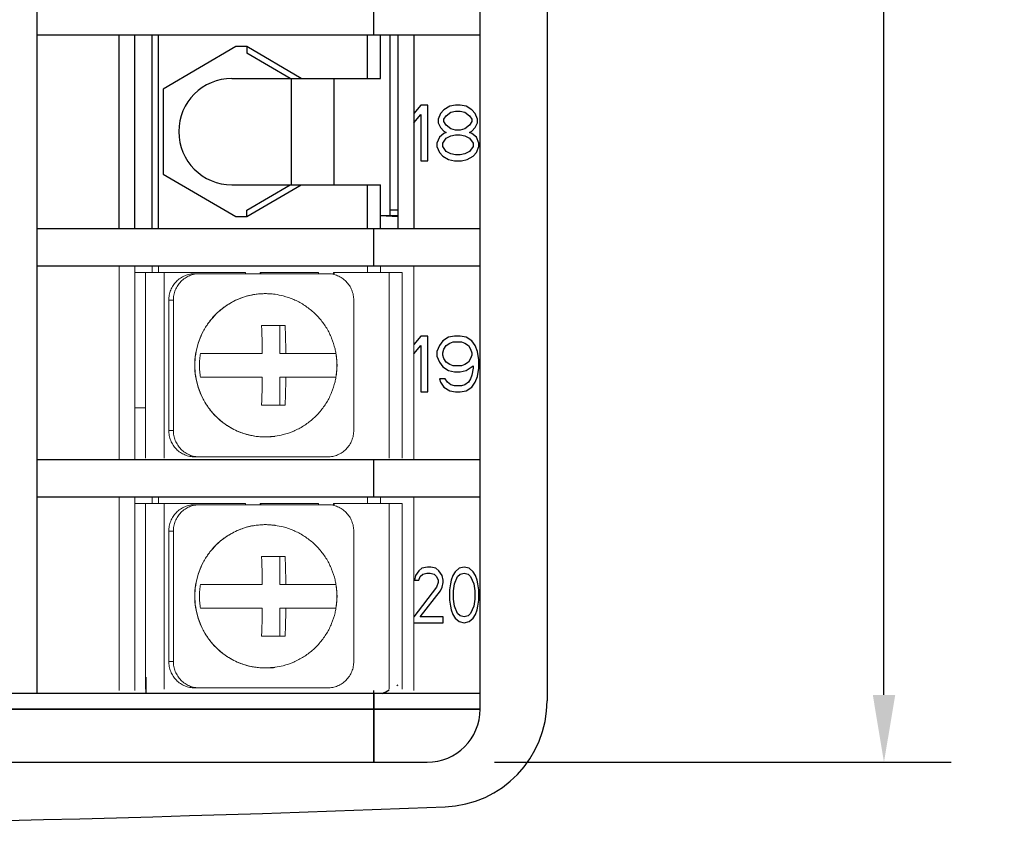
# Model space of a CAD drawing. Header units: inches. Extents: x 515.8 to 530.8, y 504.7 to 513.4.
# Tile 14 of 17: x 529.3 to 530.8, y 504.8 to 506. Entities that reach past the tile are written whole.
import ezdxf

# ---------------------------------------------------------------- set-up
doc = ezdxf.new("R2010")
doc.units = ezdxf.units.IN
doc.header["$LTSCALE"] = 8
doc.header["$MEASUREMENT"] = 0
doc.layers.add('02___PRT_ALL_AXES', color=7, linetype='Continuous')
doc.layers.add('Dimensions', color=140, linetype='Continuous')
doc.dimstyles.get("Standard").update_dxf_attribs({"dimtxt": 0.1, "dimasz": 0.1, "dimexe": 0.1, "dimexo": 0.1, "dimgap": 0.05, "dimtad": 0, "dimtih": 1, "dimtoh": 1, "dimzin": 0, "dimdsep": 46, "dimtxsty": 'Standard', "dimcen": 0, "dimclrd": 256, "dimclre": 256, "dimclrt": 256, "dimadec": 0, "dimazin": 0, "dimtfac": 1, "dimtofl": 0, "dimtmove": 0, "dimatfit": 3, "dimfxl": 0, "dimtolj": 1, "dimtzin": 0, "dimarcsym": 0})

# ---------------------------------------------------------------- blocks, each defined once
blk = doc.blocks.new('*D8')
at = {"layer": 'DEFPOINTS', "color": 0}
for p in [(529.9301, 508.4367), (529.9301, 504.8631), (530.6087, 504.8631)]:
    blk.add_point(p, dxfattribs=at)
at = {"layer": 'Dimensions', "lineweight": -2}
for p, q in [((530.0301, 508.4367), (530.7087, 508.4367)), ((530.6087, 508.3367), (530.6087, 506.8499)), ((530.6087, 504.9631), (530.6087, 506.4499)), ((530.0301, 504.8631), (530.7087, 504.8631))]:
    blk.add_line(p, q, dxfattribs=at)
at = {"layer": 'Dimensions'}
for points in [[(530.5921, 508.3367), (530.6254, 508.3367), (530.6087, 508.4367)], [(530.5921, 504.9631), (530.6254, 504.9631), (530.6087, 504.8631)]]:
    blk.add_solid(points, dxfattribs=at)
at = {"layer": 'Dimensions', "char_height": 0.1, "attachment_point": 5}
for s, insert in [('\\A1;3.57', (530.6087, 506.7499)), ('\\A1;[90.8]', (530.6087, 506.5499))]:
    blk.add_mtext(s, dxfattribs=dict(at, insert=insert))

msp = doc.modelspace()

# ---------------------------------------------------------------- linework, layer by layer
at = {"color": 7, "linetype": 'Continuous'}
for p, q in [((530.009, 504.942), (530.009, 508.3579)), ((530.1086, 508.3453), (530.1086, 504.9545)), ((529.3505, 508.3342), (529.3505, 504.9656)), ((530.009, 504.942), (530.009, 507.1464)), ((529.8513, 505.9435), (529.8513, 505.9987)), ((529.3505, 505.9435), (530.009, 505.9435)), ((529.4727, 505.6557), (529.4727, 505.9435)), ((529.4964, 505.6557), (529.4964, 505.9435)), ((529.522, 505.6557), (529.522, 505.9435)), ((529.5313, 505.6557), (529.5313, 505.9435)), ((529.8416, 505.8785), (529.8416, 505.9435)), ((529.8611, 505.8785), (529.8611, 505.9435)), ((529.8749, 505.9435), (529.8749, 505.6752)), ((529.8868, 505.9435), (529.8868, 505.6557)), ((529.9104, 505.9435), (529.9104, 505.6557)), ((529.6462, 505.9258), (529.5385, 505.8627)), ((529.6626, 505.9258), (529.6462, 505.9258)), ((529.7433, 505.8785), (529.6626, 505.9258)), ((529.6626, 505.9258), (529.6626, 505.9161)), ((529.7269, 505.8785), (529.6626, 505.9161)), ((529.6403, 505.8785), (529.8611, 505.8785)), ((529.729, 505.7207), (529.729, 505.8785)), ((529.7921, 505.7207), (529.7921, 505.8785)), ((529.5385, 505.8627), (529.5385, 505.7365)), ((529.9208, 505.839), (529.9104, 505.8267)), ((529.9311, 505.839), (529.9208, 505.839)), ((529.9311, 505.7562), (529.9311, 505.839)), ((529.9553, 505.832), (529.9501, 505.8267)), ((529.9639, 505.8373), (529.9553, 505.832)), ((529.9725, 505.839), (529.9639, 505.8373)), ((529.9656, 505.8285), (529.9725, 505.8302)), ((529.9794, 505.839), (529.9725, 505.839)), ((529.9725, 505.8302), (529.9794, 505.8302)), ((529.988, 505.8373), (529.9794, 505.839)), ((529.9794, 505.8302), (529.9863, 505.8285)), ((529.9967, 505.832), (529.988, 505.8373)), ((530.0018, 505.8267), (529.9967, 505.832)), ((529.9104, 505.8126), (529.9208, 505.8249)), ((529.9208, 505.8249), (529.9208, 505.7562)), ((529.9501, 505.8267), (529.9466, 505.8179)), ((529.9466, 505.8179), (529.9466, 505.8126)), ((529.9553, 505.8179), (529.9587, 505.8232)), ((529.9553, 505.8144), (529.9553, 505.8179)), ((529.9587, 505.8232), (529.9656, 505.8285)), ((529.9863, 505.8285), (529.9932, 505.8232)), ((529.9932, 505.8232), (529.9967, 505.8179)), ((529.9967, 505.8179), (529.9967, 505.8144)), ((530.0053, 505.8179), (530.0018, 505.8267)), ((530.0053, 505.8126), (530.0053, 505.8179)), ((529.9466, 505.8126), (529.9501, 505.8056)), ((529.9501, 505.8056), (529.9553, 505.8003)), ((529.9587, 505.8091), (529.9553, 505.8144)), ((529.9553, 505.8003), (529.9587, 505.7985)), ((529.9656, 505.8038), (529.9587, 505.8091)), ((529.9725, 505.802), (529.9656, 505.8038)), ((529.9794, 505.802), (529.9725, 505.802)), ((529.9863, 505.8038), (529.9794, 505.802)), ((529.9932, 505.8091), (529.9863, 505.8038)), ((529.9967, 505.8144), (529.9932, 505.8091)), ((529.9932, 505.7985), (529.9967, 505.8003)), ((529.9967, 505.8003), (530.0018, 505.8056)), ((530.0018, 505.8056), (530.0053, 505.8126)), ((529.9484, 505.7915), (529.9449, 505.7827)), ((529.9553, 505.7967), (529.9484, 505.7915)), ((529.9535, 505.7827), (529.9587, 505.7897)), ((529.9587, 505.7985), (529.9553, 505.7967)), ((529.9587, 505.7897), (529.9656, 505.7932)), ((529.9656, 505.7932), (529.9725, 505.795)), ((529.9725, 505.795), (529.9794, 505.795)), ((529.9794, 505.795), (529.9863, 505.7932)), ((529.9863, 505.7932), (529.9932, 505.7897)), ((529.9967, 505.7967), (529.9932, 505.7985)), ((529.9932, 505.7897), (529.9984, 505.7827)), ((530.0036, 505.7915), (529.9967, 505.7967)), ((530.007, 505.7827), (530.0036, 505.7915)), ((529.9449, 505.7827), (529.9449, 505.7774)), ((529.9449, 505.7774), (529.9484, 505.7686)), ((529.9535, 505.7774), (529.9535, 505.7827)), ((529.9587, 505.7703), (529.9535, 505.7774)), ((529.9984, 505.7774), (529.9932, 505.7703)), ((529.9984, 505.7827), (529.9984, 505.7774)), ((530.0036, 505.7686), (530.007, 505.7774)), ((530.007, 505.7774), (530.007, 505.7827)), ((529.9484, 505.7686), (529.9535, 505.7633)), ((529.9535, 505.7633), (529.9622, 505.758)), ((529.9656, 505.7668), (529.9587, 505.7703)), ((529.9622, 505.758), (529.9708, 505.7562)), ((529.9725, 505.765), (529.9656, 505.7668)), ((529.9794, 505.765), (529.9725, 505.765)), ((529.9863, 505.7668), (529.9794, 505.765)), ((529.9811, 505.7562), (529.9898, 505.758)), ((529.9932, 505.7703), (529.9863, 505.7668)), ((529.9898, 505.758), (529.9984, 505.7633)), ((529.9984, 505.7633), (530.0036, 505.7686)), ((529.9208, 505.7562), (529.9311, 505.7562)), ((529.9708, 505.7562), (529.9811, 505.7562)), ((529.5385, 505.7365), (529.6462, 505.6734)), ((529.6403, 505.7207), (529.8611, 505.7207)), ((529.6626, 505.6831), (529.7269, 505.7207)), ((529.6626, 505.6734), (529.7433, 505.7207)), ((529.8416, 505.6557), (529.8416, 505.7207)), ((529.8611, 505.6557), (529.8611, 505.7207)), ((529.8749, 505.6833), (529.8868, 505.6833)), ((529.6462, 505.6734), (529.6626, 505.6734)), ((529.6626, 505.6734), (529.6626, 505.6831)), ((529.8611, 505.6752), (529.8868, 505.6752)), ((529.8868, 505.6732), (529.8611, 505.6746)), ((529.3505, 505.6557), (530.009, 505.6557)), ((529.8513, 505.6005), (529.8513, 505.6557)), ((529.3505, 505.6005), (530.009, 505.6005)), ((529.9208, 505.496), (529.9104, 505.4836)), ((529.9311, 505.496), (529.9208, 505.496)), ((529.9311, 505.4132), (529.9311, 505.496)), ((529.9622, 505.4942), (529.9535, 505.4889)), ((529.9708, 505.496), (529.9622, 505.4942)), ((529.9794, 505.496), (529.9708, 505.496)), ((529.988, 505.4942), (529.9794, 505.496)), ((529.9967, 505.4889), (529.988, 505.4942)), ((529.9104, 505.4695), (529.9208, 505.4819)), ((529.9208, 505.4819), (529.9208, 505.4132)), ((529.9484, 505.4819), (529.9449, 505.4731)), ((529.9535, 505.4889), (529.9484, 505.4819)), ((529.9553, 505.4766), (529.9587, 505.4819)), ((529.9587, 505.4819), (529.9639, 505.4854)), ((529.9639, 505.4854), (529.9691, 505.4872)), ((529.9691, 505.4872), (529.9811, 505.4872)), ((529.9811, 505.4872), (529.9863, 505.4854)), ((529.9863, 505.4854), (529.9915, 505.4819)), ((529.9915, 505.4819), (529.9949, 505.4766)), ((530.0018, 505.4819), (529.9967, 505.4889)), ((530.0053, 505.4731), (530.0018, 505.4819)), ((529.9449, 505.4731), (529.9449, 505.466)), ((529.9449, 505.466), (529.9484, 505.4572)), ((529.9535, 505.4713), (529.9553, 505.4766)), ((529.9535, 505.4678), (529.9535, 505.4713)), ((529.9553, 505.4625), (529.9535, 505.4678)), ((529.9949, 505.4766), (529.9967, 505.4713)), ((529.9967, 505.4678), (529.9949, 505.4625)), ((529.9967, 505.4713), (529.9967, 505.4678)), ((530.007, 505.4607), (530.0053, 505.4731)), ((529.9484, 505.4572), (529.9535, 505.4502)), ((529.9535, 505.4502), (529.9622, 505.4449)), ((529.9587, 505.4572), (529.9553, 505.4625)), ((529.9639, 505.4537), (529.9587, 505.4572)), ((529.9691, 505.4519), (529.9639, 505.4537)), ((529.9811, 505.4519), (529.9691, 505.4519)), ((529.9863, 505.4537), (529.9811, 505.4519)), ((529.9915, 505.4572), (529.9863, 505.4537)), ((529.988, 505.4449), (529.9984, 505.4519)), ((529.9949, 505.4625), (529.9915, 505.4572)), ((529.9984, 505.4519), (529.9984, 505.4484)), ((530.007, 505.4484), (530.007, 505.4607)), ((529.9622, 505.4449), (529.9708, 505.4431)), ((529.9708, 505.4431), (529.9794, 505.4431)), ((529.9794, 505.4431), (529.988, 505.4449)), ((529.9967, 505.4378), (529.9949, 505.4326)), ((529.9984, 505.4484), (529.9967, 505.4378)), ((530.0018, 505.4273), (530.0053, 505.4361)), ((530.0053, 505.4361), (530.007, 505.4484)), ((529.957, 505.4326), (529.9484, 505.4326)), ((529.9484, 505.4326), (529.9501, 505.4273)), ((529.9501, 505.4273), (529.9553, 505.4202)), ((529.9553, 505.4202), (529.9639, 505.4149)), ((529.9604, 505.4273), (529.957, 505.4326)), ((529.9656, 505.4237), (529.9604, 505.4273)), ((529.9708, 505.422), (529.9656, 505.4237)), ((529.9811, 505.422), (529.9708, 505.422)), ((529.9863, 505.4237), (529.9811, 505.422)), ((529.9915, 505.4273), (529.9863, 505.4237)), ((529.988, 505.4149), (529.9967, 505.4202)), ((529.9949, 505.4326), (529.9915, 505.4273)), ((529.9967, 505.4202), (530.0018, 505.4273)), ((529.9208, 505.4132), (529.9311, 505.4132)), ((529.9639, 505.4149), (529.9725, 505.4132)), ((529.9725, 505.4132), (529.9794, 505.4132)), ((529.9794, 505.4132), (529.988, 505.4149)), ((529.3505, 505.3126), (530.009, 505.3126)), ((529.8513, 505.2574), (529.8513, 505.3126)), ((529.3505, 505.2574), (530.009, 505.2574)), ((529.9177, 505.1476), (529.9128, 505.1406)), ((529.9225, 505.1512), (529.9177, 505.1476)), ((529.9201, 505.1388), (529.9237, 505.1423)), ((529.9309, 505.1529), (529.9225, 505.1512)), ((529.9237, 505.1423), (529.9297, 505.1441)), ((529.9297, 505.1441), (529.9346, 505.1441)), ((529.9358, 505.1529), (529.9309, 505.1529)), ((529.9346, 505.1441), (529.9406, 505.1423)), ((529.943, 505.1512), (529.9358, 505.1529)), ((529.9406, 505.1423), (529.9442, 505.1388)), ((529.9478, 505.1476), (529.943, 505.1512)), ((529.9527, 505.1406), (529.9478, 505.1476)), ((529.972, 505.1459), (529.9684, 505.1406)), ((529.978, 505.1512), (529.972, 505.1459)), ((529.9756, 505.1388), (529.9792, 505.1423)), ((529.9853, 505.1529), (529.978, 505.1512)), ((529.9792, 505.1423), (529.9853, 505.1441)), ((529.9925, 505.1512), (529.9853, 505.1529)), ((529.9853, 505.1441), (529.9913, 505.1423)), ((529.9913, 505.1423), (529.9949, 505.1388)), ((529.9986, 505.1459), (529.9925, 505.1512)), ((530.0022, 505.1406), (529.9986, 505.1459)), ((529.9128, 505.1406), (529.9116, 505.1335)), ((529.9116, 505.1335), (529.9177, 505.1335)), ((529.9177, 505.1335), (529.9201, 505.1388)), ((529.9442, 505.1388), (529.9466, 505.1335)), ((529.9466, 505.13), (529.9442, 505.123)), ((529.9466, 505.1335), (529.9466, 505.13)), ((529.9539, 505.1335), (529.9527, 505.1406)), ((529.9527, 505.123), (529.9539, 505.13)), ((529.9539, 505.13), (529.9539, 505.1335)), ((529.9648, 505.1283), (529.9635, 505.1194)), ((529.966, 505.1335), (529.9648, 505.1283)), ((529.9684, 505.1406), (529.966, 505.1335)), ((529.9696, 505.1177), (529.9708, 505.1283)), ((529.9708, 505.1283), (529.9756, 505.1388)), ((529.9949, 505.1388), (529.9998, 505.1283)), ((529.9998, 505.1283), (530.001, 505.1177)), ((530.0046, 505.1335), (530.0022, 505.1406)), ((530.0058, 505.1283), (530.0046, 505.1335)), ((530.007, 505.1194), (530.0058, 505.1283)), ((529.9442, 505.123), (529.9104, 505.0789)), ((529.9201, 505.0789), (529.9503, 505.1177)), ((529.9503, 505.1177), (529.9527, 505.123)), ((529.9635, 505.1194), (529.9635, 505.1036)), ((529.9696, 505.1054), (529.9696, 505.1177)), ((530.001, 505.1177), (530.001, 505.1054)), ((530.007, 505.1036), (530.007, 505.1194)), ((529.9635, 505.1036), (529.9648, 505.0948)), ((529.9708, 505.0948), (529.9696, 505.1054)), ((530.001, 505.1054), (529.9998, 505.0948)), ((530.0058, 505.0948), (530.007, 505.1036)), ((529.9648, 505.0948), (529.966, 505.0895)), ((529.966, 505.0895), (529.9684, 505.0824)), ((529.9756, 505.0842), (529.9708, 505.0948)), ((529.9792, 505.0807), (529.9756, 505.0842)), ((529.9949, 505.0842), (529.9913, 505.0807)), ((529.9998, 505.0948), (529.9949, 505.0842)), ((530.0022, 505.0824), (530.0046, 505.0895)), ((530.0046, 505.0895), (530.0058, 505.0948)), ((529.9104, 505.0701), (529.9539, 505.0701)), ((529.9539, 505.0789), (529.9201, 505.0789)), ((529.9539, 505.0701), (529.9539, 505.0789)), ((529.9684, 505.0824), (529.972, 505.0772)), ((529.972, 505.0772), (529.978, 505.0719)), ((529.978, 505.0719), (529.9853, 505.0701)), ((529.9853, 505.0789), (529.9792, 505.0807)), ((529.9913, 505.0807), (529.9853, 505.0789)), ((529.9853, 505.0701), (529.9925, 505.0719)), ((529.9925, 505.0719), (529.9986, 505.0772)), ((529.9986, 505.0772), (530.0022, 505.0824)), ((529.5129, 504.9656), (529.5129, 504.9893)), ((529.8513, 504.8631), (529.8513, 504.9696)), ((526.4342, 504.9656), (530.009, 504.9656)), ((529.8513, 504.9656), (529.8513, 504.8631)), ((526.4342, 504.942), (530.009, 504.942)), ((530.009, 504.942), (528.2796, 504.942)), ((526.5131, 504.8631), (529.9301, 504.8631))]:
    msp.add_line(p, q, dxfattribs=at)
at = {"color": 7, "linetype": 'Continuous', "lineweight": 0}
for p, q in [((529.4727, 505.3126), (529.4727, 505.6005)), ((529.4964, 505.3126), (529.4964, 505.6005)), ((529.522, 505.5906), (529.522, 505.6005)), ((529.5313, 505.5906), (529.5313, 505.6005)), ((529.8416, 505.5906), (529.8416, 505.6005)), ((529.8611, 505.5906), (529.8611, 505.6005)), ((529.9104, 505.6005), (529.9104, 505.3126)), ((529.5122, 505.5906), (529.4964, 505.5906)), ((529.5122, 505.5906), (529.5122, 505.3146)), ((529.5122, 505.5906), (529.6603, 505.5906)), ((529.5399, 505.5906), (529.5399, 505.3146)), ((529.7825, 505.5886), (529.5854, 505.5886)), ((529.6822, 505.5906), (529.769, 505.5906)), ((529.791, 505.5906), (529.8934, 505.5906)), ((529.8739, 505.5906), (529.8739, 505.3146)), ((529.8934, 505.5906), (529.8934, 505.3146)), ((529.6901, 505.559), (529.7046, 505.558)), ((529.6901, 505.559), (529.7046, 505.558)), ((529.7046, 505.558), (529.7046, 505.558)), ((529.7046, 505.558), (529.7046, 505.558)), ((529.5534, 505.5492), (529.5465, 505.5492)), ((529.5465, 505.5492), (529.5465, 505.356)), ((529.5534, 505.356), (529.5534, 505.5492)), ((529.8213, 505.356), (529.8213, 505.5492)), ((529.6843, 505.5117), (529.7193, 505.5117)), ((529.7117, 505.5117), (529.7117, 505.4703)), ((529.5937, 505.4703), (529.6855, 505.4703)), ((529.7117, 505.4703), (529.7947, 505.4703)), ((529.6855, 505.4349), (529.5937, 505.4349)), ((529.7117, 505.4349), (529.7947, 505.4349)), ((529.7117, 505.4349), (529.7117, 505.3935)), ((529.7117, 505.4349), (529.7117, 505.3935)), ((529.7193, 505.3935), (529.6843, 505.3935)), ((529.7193, 505.3935), (529.6843, 505.3935)), ((529.4964, 505.3895), (529.5122, 505.3895)), ((529.5465, 505.356), (529.5534, 505.356)), ((529.7046, 505.3472), (529.6901, 505.3462)), ((529.7046, 505.3472), (529.7046, 505.3472)), ((529.5854, 505.3166), (529.7825, 505.3166)), ((529.4727, 504.9696), (529.4727, 505.2574)), ((529.4964, 504.9696), (529.4964, 505.2574)), ((529.5122, 505.2476), (529.4964, 505.2476)), ((529.5122, 505.2476), (529.5122, 504.9715)), ((529.5122, 505.2476), (529.6603, 505.2476)), ((529.522, 505.2476), (529.522, 505.2574)), ((529.5313, 505.2476), (529.5313, 505.2574)), ((529.5399, 505.2476), (529.5399, 504.9715)), ((529.7825, 505.2456), (529.5854, 505.2456)), ((529.6822, 505.2476), (529.769, 505.2476)), ((529.791, 505.2476), (529.8934, 505.2476)), ((529.8416, 505.2476), (529.8416, 505.2574)), ((529.8611, 505.2476), (529.8611, 505.2574)), ((529.8739, 505.2476), (529.8739, 504.9715)), ((529.8934, 505.2476), (529.8934, 504.9715)), ((529.9104, 505.2574), (529.9104, 504.9696)), ((529.6901, 505.216), (529.7046, 505.2149)), ((529.6901, 505.216), (529.7046, 505.2149)), ((529.5534, 505.2062), (529.5465, 505.2062)), ((529.5465, 505.2062), (529.5465, 505.0129)), ((529.5534, 505.0129), (529.5534, 505.2062)), ((529.7046, 505.2149), (529.7046, 505.2149)), ((529.7046, 505.2149), (529.7046, 505.2149)), ((529.8213, 505.0129), (529.8213, 505.2062)), ((529.6843, 505.1687), (529.7193, 505.1687)), ((529.7117, 505.1687), (529.7117, 505.1273)), ((529.5937, 505.1273), (529.6855, 505.1273)), ((529.7117, 505.1273), (529.7947, 505.1273)), ((529.6855, 505.0918), (529.5937, 505.0918)), ((529.7117, 505.0918), (529.7947, 505.0918)), ((529.7117, 505.0918), (529.7117, 505.0504)), ((529.7117, 505.0918), (529.7117, 505.0504)), ((529.7193, 505.0504), (529.6843, 505.0504)), ((529.5465, 505.0129), (529.5534, 505.0129)), ((529.7046, 505.0042), (529.6901, 505.0031)), ((529.7046, 505.0042), (529.7046, 505.0042)), ((529.5854, 504.9735), (529.7825, 504.9735))]:
    msp.add_line(p, q, dxfattribs=at)
at = {"color": 7, "linetype": 'Continuous'}
for centre, radius, start, end in [((529.6403, 505.7996), 0.0789, 90, 270), ((529.9508, 504.9545), 0.1577, 272.1987, 0), ((529.9301, 504.942), 0.0789, 270, 0), ((529.9301, 504.942), 0.0789, 270, 0), ((528.2216, 549.9203), 45.1568, 267.79771, 272.20229)]:
    msp.add_arc(centre, radius, start, end, dxfattribs=at)
at = {"color": 7, "linetype": 'Continuous', "lineweight": 0}
for points, start_tangent, end_tangent in [([(529.5465, 505.5492), (529.5473, 505.5569), (529.5495, 505.5643), (529.553, 505.5711), (529.5579, 505.5771), (529.5638, 505.582), (529.5705, 505.5856), (529.5778, 505.5879), (529.5854, 505.5886)], (0, 1), (1, 0)), ([(529.5922, 505.5886), (529.5847, 505.5879), (529.5773, 505.5856), (529.5707, 505.582), (529.5647, 505.5771), (529.5599, 505.5711), (529.5563, 505.5643), (529.5541, 505.5569), (529.5534, 505.5492)], (-1, 0), (0, -1)), ([(529.6603, 505.5906), (529.6605, 505.5886)], (0, -1), (0.165681, -0.986179)), ([(529.6821, 505.5886), (529.6822, 505.5906)], (0.165681, 0.986179), (0, 1)), ([(529.6834, 505.5886), (529.6836, 505.5906)], (0.165681, 0.986179), (0, 1)), ([(529.769, 505.5906), (529.7692, 505.5886)], (0, -1), (0.165681, -0.986179)), ([(529.8213, 505.5492), (529.8206, 505.5569), (529.8184, 505.5643), (529.8148, 505.5711), (529.8099, 505.5771), (529.804, 505.582), (529.7973, 505.5856), (529.79, 505.5879), (529.7825, 505.5886)], (0, 1), (-1, 0)), ([(529.7906, 505.5877), (529.791, 505.5906)], (0.241152, 0.970487), (0, 1)), ([(529.7919, 505.5873), (529.7923, 505.5906)], (0.274024, 0.961723), (0, 1)), ([(529.6901, 505.3462), (529.6737, 505.3475), (529.6577, 505.3514), (529.6425, 505.3578), (529.6285, 505.3665), (529.6159, 505.3773), (529.6053, 505.39), (529.5967, 505.4043), (529.5904, 505.4197), (529.5865, 505.436), (529.5852, 505.4526), (529.5865, 505.4693), (529.5904, 505.4855), (529.5967, 505.5009), (529.6053, 505.5152), (529.6159, 505.5279), (529.6285, 505.5387), (529.6425, 505.5474), (529.6577, 505.5538), (529.6737, 505.5577), (529.6901, 505.559)], (-1, 0), (1, 0)), ([(529.69, 505.559), (529.6835, 505.5588), (529.6763, 505.5581), (529.6686, 505.5568), (529.6601, 505.5546), (529.6509, 505.5513), (529.641, 505.5466), (529.6305, 505.5401), (529.6197, 505.5314), (529.6094, 505.5204), (529.6002, 505.5074), (529.593, 505.4927), (529.5881, 505.477), (529.5856, 505.4608), (529.5856, 505.4445), (529.5881, 505.4284), (529.593, 505.4127), (529.6002, 505.398), (529.6093, 505.3849), (529.6196, 505.3739), (529.6304, 505.3652), (529.6409, 505.3586), (529.6508, 505.3539), (529.6601, 505.3506), (529.6686, 505.3485), (529.6763, 505.3471), (529.6835, 505.3464), (529.69, 505.3462)], (-1, -0.000509), (1, -0.00051)), ([(529.6901, 505.3462), (529.6737, 505.3475), (529.6577, 505.3514), (529.6425, 505.3578), (529.6285, 505.3665), (529.6159, 505.3773), (529.6053, 505.39), (529.5967, 505.4043), (529.5904, 505.4197), (529.5865, 505.436), (529.5852, 505.4526), (529.5865, 505.4693), (529.5904, 505.4855), (529.5967, 505.5009), (529.6053, 505.5152), (529.6159, 505.5279), (529.6285, 505.5387), (529.6425, 505.5474), (529.6577, 505.5538), (529.6737, 505.5577), (529.6901, 505.559)], (-1, 0), (1, 0)), ([(529.69, 505.559), (529.6835, 505.5588), (529.6763, 505.5581), (529.6686, 505.5568), (529.6601, 505.5546), (529.6509, 505.5513), (529.641, 505.5466), (529.6305, 505.5401), (529.6197, 505.5314), (529.6094, 505.5204), (529.6002, 505.5074), (529.593, 505.4927), (529.5881, 505.477), (529.5856, 505.4608), (529.5856, 505.4445), (529.5881, 505.4284), (529.593, 505.4127), (529.6002, 505.398), (529.6093, 505.3849), (529.6196, 505.3739), (529.6304, 505.3652), (529.6409, 505.3586), (529.6508, 505.3539), (529.6601, 505.3506), (529.6686, 505.3485), (529.6763, 505.3471), (529.6835, 505.3464), (529.69, 505.3462)], (-1, -0.000509), (1, -0.00051)), ([(529.6901, 505.559), (529.69, 505.559)], (-1, 0), (-1, -0.000509)), ([(529.6901, 505.559), (529.69, 505.559)], (-1, 0), (-1, -0.000509)), ([(529.7046, 505.558), (529.7039, 505.5581), (529.6967, 505.5588), (529.6901, 505.559)], (-0.990106, 0.140322), (-1, 0)), ([(529.7046, 505.558), (529.7039, 505.5581), (529.6967, 505.5588), (529.6901, 505.559)], (-0.990106, 0.140322), (-1, 0)), ([(529.6855, 505.4703), (529.6854, 505.474), (529.6854, 505.4776), (529.6853, 505.4812), (529.6853, 505.4848), (529.6852, 505.4884), (529.6851, 505.4919), (529.685, 505.4955), (529.6849, 505.4991), (529.6847, 505.5029), (529.6846, 505.5071), (529.6843, 505.5117)], (-0.009344, 0.999956), (-0.05421, 0.99853)), ([(529.7193, 505.5117), (529.7195, 505.507), (529.7197, 505.5028), (529.7198, 505.4989), (529.72, 505.4952), (529.7201, 505.4917), (529.7201, 505.4882), (529.7202, 505.4847), (529.7203, 505.4811), (529.7203, 505.4776), (529.7204, 505.474), (529.7204, 505.4703)], (0.05421, -0.99853), (0.009344, -0.999956)), ([(529.5937, 505.4349), (529.5926, 505.4434), (529.5922, 505.4526), (529.5926, 505.4619), (529.5937, 505.4703)], (-0.168743, 0.98566), (0.168743, 0.98566)), ([(529.7947, 505.4703), (529.7958, 505.4619), (529.7962, 505.4527), (529.7958, 505.4435), (529.7947, 505.4349)], (0.168743, -0.98566), (-0.168743, -0.98566)), ([(529.6843, 505.3935), (529.6846, 505.3982), (529.6847, 505.4024), (529.6849, 505.4063), (529.685, 505.41), (529.6851, 505.4135), (529.6852, 505.417), (529.6853, 505.4205), (529.6853, 505.4241), (529.6854, 505.4276), (529.6854, 505.4312), (529.6855, 505.4349)], (0.05421, 0.99853), (0.009344, 0.999956)), ([(529.6843, 505.3935), (529.6846, 505.3982), (529.6847, 505.4024), (529.6849, 505.4063), (529.685, 505.41), (529.6851, 505.4135), (529.6852, 505.417), (529.6853, 505.4205), (529.6853, 505.4241), (529.6854, 505.4276), (529.6854, 505.4312), (529.6855, 505.4349)], (0.05421, 0.99853), (0.009344, 0.999956)), ([(529.7204, 505.4349), (529.7204, 505.4312), (529.7203, 505.4276), (529.7203, 505.424), (529.7202, 505.4204), (529.7201, 505.4168), (529.72, 505.4133), (529.7199, 505.4097), (529.7198, 505.4061), (529.7197, 505.4023), (529.7195, 505.3981), (529.7193, 505.3935)], (-0.009344, -0.999956), (-0.05421, -0.99853)), ([(529.7204, 505.4349), (529.7204, 505.4312), (529.7203, 505.4276), (529.7203, 505.424), (529.7202, 505.4204), (529.7201, 505.4168), (529.72, 505.4133), (529.7199, 505.4097), (529.7198, 505.4061), (529.7197, 505.4023), (529.7195, 505.3981), (529.7193, 505.3935)], (-0.009344, -0.999956), (-0.05421, -0.99853)), ([(529.5854, 505.3166), (529.5778, 505.3173), (529.5705, 505.3196), (529.5638, 505.3232), (529.5579, 505.3281), (529.553, 505.3341), (529.5495, 505.3409), (529.5473, 505.3483), (529.5465, 505.356)], (-1, 0), (0, 1)), ([(529.5534, 505.356), (529.5541, 505.3483), (529.5563, 505.3409), (529.5599, 505.3341), (529.5647, 505.3281), (529.5707, 505.3232), (529.5773, 505.3196), (529.5847, 505.3173), (529.5922, 505.3166)], (0, -1), (1, 0)), ([(529.6901, 505.3462), (529.6967, 505.3464), (529.7039, 505.3471), (529.7046, 505.3472)], (1, 0), (0.990106, 0.140322)), ([(529.7825, 505.3166), (529.79, 505.3173), (529.7973, 505.3196), (529.804, 505.3232), (529.8099, 505.3281), (529.8148, 505.3341), (529.8184, 505.3409), (529.8206, 505.3483), (529.8213, 505.356)], (1, 0), (0, 1)), ([(529.69, 505.3462), (529.6901, 505.3462)], (1, -0.000509), (1, 0)), ([(529.5465, 505.2062), (529.5473, 505.2138), (529.5495, 505.2212), (529.553, 505.228), (529.5579, 505.234), (529.5638, 505.239), (529.5705, 505.2426), (529.5778, 505.2448), (529.5854, 505.2456)], (0, 1), (1, 0)), ([(529.5922, 505.2456), (529.5847, 505.2448), (529.5773, 505.2426), (529.5707, 505.239), (529.5647, 505.234), (529.5599, 505.228), (529.5563, 505.2212), (529.5541, 505.2138), (529.5534, 505.2062)], (-1, 0), (0, -1)), ([(529.6603, 505.2476), (529.6605, 505.2456)], (0, -1), (0.165681, -0.986179)), ([(529.6821, 505.2456), (529.6822, 505.2476)], (0.165681, 0.986179), (0, 1)), ([(529.6834, 505.2456), (529.6836, 505.2476)], (0.165681, 0.986179), (0, 1)), ([(529.769, 505.2476), (529.7692, 505.2456)], (0, -1), (0.165681, -0.986179)), ([(529.8213, 505.2062), (529.8206, 505.2138), (529.8184, 505.2212), (529.8148, 505.228), (529.8099, 505.234), (529.804, 505.239), (529.7973, 505.2426), (529.79, 505.2448), (529.7825, 505.2456)], (0, 1), (-1, 0)), ([(529.7906, 505.2447), (529.791, 505.2476)], (0.241152, 0.970487), (0, 1)), ([(529.7919, 505.2443), (529.7923, 505.2476)], (0.274024, 0.961723), (0, 1)), ([(529.69, 505.216), (529.6835, 505.2157), (529.6763, 505.215), (529.6686, 505.2137), (529.6601, 505.2115), (529.6509, 505.2082), (529.641, 505.2035), (529.6305, 505.1971), (529.6197, 505.1884), (529.6094, 505.1774), (529.6002, 505.1643), (529.593, 505.1496), (529.5881, 505.1339), (529.5856, 505.1178), (529.5856, 505.1015), (529.5881, 505.0853), (529.593, 505.0696), (529.6002, 505.0549), (529.6093, 505.0418), (529.6196, 505.0308), (529.6304, 505.0221), (529.6409, 505.0156), (529.6508, 505.0109), (529.6601, 505.0076), (529.6686, 505.0054), (529.6763, 505.0041), (529.6835, 505.0033), (529.69, 505.0031)], (-1, -0.000509), (1, -0.00051)), ([(529.6901, 505.0031), (529.6737, 505.0044), (529.6577, 505.0083), (529.6425, 505.0147), (529.6285, 505.0234), (529.6159, 505.0343), (529.6053, 505.047), (529.5967, 505.0612), (529.5904, 505.0767), (529.5865, 505.0929), (529.5852, 505.1096), (529.5865, 505.1262), (529.5904, 505.1424), (529.5967, 505.1579), (529.6053, 505.1721), (529.6159, 505.1848), (529.6285, 505.1957), (529.6425, 505.2044), (529.6577, 505.2108), (529.6737, 505.2147), (529.6901, 505.216)], (-1, 0), (1, 0)), ([(529.69, 505.216), (529.6835, 505.2157), (529.6763, 505.215), (529.6686, 505.2137), (529.6601, 505.2115), (529.6509, 505.2082), (529.641, 505.2035), (529.6305, 505.1971), (529.6197, 505.1884), (529.6094, 505.1774), (529.6002, 505.1643), (529.593, 505.1496), (529.5881, 505.1339), (529.5856, 505.1178), (529.5856, 505.1015), (529.5881, 505.0853), (529.593, 505.0696), (529.6002, 505.0549), (529.6093, 505.0418), (529.6196, 505.0308), (529.6304, 505.0221), (529.6409, 505.0156), (529.6508, 505.0109), (529.6601, 505.0076), (529.6686, 505.0054), (529.6763, 505.0041), (529.6835, 505.0033), (529.69, 505.0031)], (-1, -0.000509), (1, -0.00051)), ([(529.6901, 505.0031), (529.6737, 505.0044), (529.6577, 505.0083), (529.6425, 505.0147), (529.6285, 505.0234), (529.6159, 505.0343), (529.6053, 505.047), (529.5967, 505.0612), (529.5904, 505.0767), (529.5865, 505.0929), (529.5852, 505.1096), (529.5865, 505.1262), (529.5904, 505.1424), (529.5967, 505.1579), (529.6053, 505.1721), (529.6159, 505.1848), (529.6285, 505.1957), (529.6425, 505.2044), (529.6577, 505.2108), (529.6737, 505.2147), (529.6901, 505.216)], (-1, 0), (1, 0)), ([(529.6901, 505.216), (529.69, 505.216)], (-1, 0), (-1, -0.000509)), ([(529.6901, 505.216), (529.69, 505.216)], (-1, 0), (-1, -0.000509)), ([(529.7046, 505.2149), (529.7039, 505.215), (529.6967, 505.2157), (529.6901, 505.216)], (-0.990106, 0.140322), (-1, 0)), ([(529.7046, 505.2149), (529.7039, 505.215), (529.6967, 505.2157), (529.6901, 505.216)], (-0.990106, 0.140322), (-1, 0)), ([(529.6855, 505.1273), (529.6854, 505.131), (529.6854, 505.1346), (529.6853, 505.1382), (529.6853, 505.1418), (529.6852, 505.1453), (529.6851, 505.1489), (529.685, 505.1524), (529.6849, 505.156), (529.6847, 505.1598), (529.6846, 505.164), (529.6843, 505.1687)], (-0.009344, 0.999956), (-0.05421, 0.99853)), ([(529.7193, 505.1687), (529.7195, 505.164), (529.7197, 505.1597), (529.7198, 505.1558), (529.72, 505.1522), (529.7201, 505.1486), (529.7201, 505.1451), (529.7202, 505.1416), (529.7203, 505.1381), (529.7203, 505.1345), (529.7204, 505.131), (529.7204, 505.1273)], (0.05421, -0.99853), (0.009344, -0.999956)), ([(529.5937, 505.0918), (529.5926, 505.1003), (529.5922, 505.1096), (529.5926, 505.1188), (529.5937, 505.1273)], (-0.168743, 0.98566), (0.168743, 0.98566)), ([(529.7947, 505.1273), (529.7958, 505.1189), (529.7962, 505.1097), (529.7958, 505.1004), (529.7947, 505.0918)], (0.168743, -0.98566), (-0.168743, -0.98566)), ([(529.6843, 505.0504), (529.6846, 505.0551), (529.6847, 505.0594), (529.6849, 505.0633), (529.685, 505.0669), (529.6851, 505.0704), (529.6852, 505.074), (529.6853, 505.0775), (529.6853, 505.081), (529.6854, 505.0845), (529.6854, 505.0881), (529.6855, 505.0918)], (0.05421, 0.99853), (0.009344, 0.999956)), ([(529.6843, 505.0504), (529.6846, 505.0551), (529.6847, 505.0594), (529.6849, 505.0633), (529.685, 505.0669), (529.6851, 505.0704), (529.6852, 505.074), (529.6853, 505.0775), (529.6853, 505.081), (529.6854, 505.0845), (529.6854, 505.0881), (529.6855, 505.0918)], (0.05421, 0.99853), (0.009344, 0.999956)), ([(529.7204, 505.0918), (529.7204, 505.0881), (529.7203, 505.0845), (529.7203, 505.0809), (529.7202, 505.0773), (529.7201, 505.0738), (529.72, 505.0702), (529.7199, 505.0667), (529.7198, 505.0631), (529.7197, 505.0593), (529.7195, 505.0551), (529.7193, 505.0504)], (-0.009344, -0.999956), (-0.05421, -0.99853)), ([(529.7204, 505.0918), (529.7204, 505.0881), (529.7203, 505.0845), (529.7203, 505.0809), (529.7202, 505.0773), (529.7201, 505.0738), (529.72, 505.0702), (529.7199, 505.0667), (529.7198, 505.0631), (529.7197, 505.0593), (529.7195, 505.0551), (529.7193, 505.0504)], (-0.009344, -0.999956), (-0.05421, -0.99853)), ([(529.5854, 504.9735), (529.5778, 504.9743), (529.5705, 504.9765), (529.5638, 504.9801), (529.5579, 504.9851), (529.553, 504.9911), (529.5495, 504.9978), (529.5473, 505.0053), (529.5465, 505.0129)], (-1, 0), (0, 1)), ([(529.5534, 505.0129), (529.5541, 505.0053), (529.5563, 504.9978), (529.5599, 504.9911), (529.5647, 504.9851), (529.5707, 504.9801), (529.5773, 504.9765), (529.5847, 504.9743), (529.5922, 504.9735)], (0, -1), (1, 0)), ([(529.7825, 504.9735), (529.79, 504.9743), (529.7973, 504.9765), (529.804, 504.9801), (529.8099, 504.9851), (529.8148, 504.9911), (529.8184, 504.9978), (529.8206, 505.0053), (529.8213, 505.0129)], (1, 0), (0, 1)), ([(529.69, 505.0031), (529.6901, 505.0031)], (1, -0.000509), (1, 0)), ([(529.6901, 505.0031), (529.6967, 505.0033), (529.7039, 505.004), (529.7046, 505.0042)], (1, 0), (0.990106, 0.140322))]:
    msp.add_spline(points, degree=3, dxfattribs=dict(at, start_tangent=start_tangent, end_tangent=end_tangent))
at = {"color": 7, "linetype": 'Continuous'}
for points, start_tangent, end_tangent in [([(529.8637, 504.9654), (529.8738, 504.9705)], (0.92494, 0.380113), (0.861043, 0.508532)), ([(529.8868, 504.9778), (529.8851, 504.9764)], (-0.765306, -0.643667), (-0.782329, -0.622866))]:
    msp.add_spline(points, degree=3, dxfattribs=dict(at, start_tangent=start_tangent, end_tangent=end_tangent))
at = {"layer": '02___PRT_ALL_AXES', "color": 7, "linetype": 'Continuous', "lineweight": 0}
for points, start_tangent, end_tangent in [([(529.7949, 505.4704), (529.7935, 505.4771), (529.7885, 505.4928), (529.7811, 505.5076), (529.7715, 505.521), (529.7599, 505.5327), (529.7467, 505.5426), (529.7321, 505.5503), (529.7165, 505.5556), (529.7046, 505.558)], (-0.16717, 0.985928), (-0.990093, 0.140415)), ([(529.7949, 505.4704), (529.7935, 505.4771), (529.7885, 505.4928), (529.7811, 505.5076), (529.7715, 505.521), (529.7599, 505.5327), (529.7467, 505.5426), (529.7321, 505.5503), (529.7165, 505.5556), (529.7046, 505.558)], (-0.16717, 0.985928), (-0.990093, 0.140415)), ([(529.7949, 505.4348), (529.7961, 505.4444), (529.7961, 505.4608), (529.7949, 505.4704)], (0.16717, 0.985928), (-0.16717, 0.985928)), ([(529.7046, 505.3472), (529.7165, 505.3496), (529.7321, 505.3549), (529.7467, 505.3626), (529.7599, 505.3725), (529.7715, 505.3842), (529.7811, 505.3976), (529.7885, 505.4124), (529.7935, 505.4281), (529.7949, 505.4348)], (0.990093, 0.140415), (0.16717, 0.985928)), ([(529.7046, 505.3472), (529.7165, 505.3496), (529.7321, 505.3549), (529.7467, 505.3626), (529.7599, 505.3725), (529.7715, 505.3842), (529.7811, 505.3976), (529.7885, 505.4124), (529.7935, 505.4281), (529.7949, 505.4348)], (0.990093, 0.140415), (0.16717, 0.985928)), ([(529.7949, 505.1273), (529.7935, 505.1341), (529.7885, 505.1498), (529.7811, 505.1645), (529.7715, 505.1779), (529.7599, 505.1897), (529.7467, 505.1995), (529.7321, 505.2072), (529.7165, 505.2126), (529.7046, 505.2149)], (-0.16717, 0.985928), (-0.990093, 0.140415)), ([(529.7949, 505.1273), (529.7935, 505.1341), (529.7885, 505.1498), (529.7811, 505.1645), (529.7715, 505.1779), (529.7599, 505.1897), (529.7467, 505.1995), (529.7321, 505.2072), (529.7165, 505.2126), (529.7046, 505.2149)], (-0.16717, 0.985928), (-0.990093, 0.140415)), ([(529.7949, 505.0918), (529.7961, 505.1013), (529.7961, 505.1178), (529.7949, 505.1273)], (0.16717, 0.985928), (-0.16717, 0.985928)), ([(529.7046, 505.0042), (529.7165, 505.0065), (529.7321, 505.0119), (529.7467, 505.0196), (529.7599, 505.0294), (529.7715, 505.0412), (529.7811, 505.0546), (529.7885, 505.0693), (529.7935, 505.085), (529.7949, 505.0918)], (0.990093, 0.140415), (0.16717, 0.985928)), ([(529.7046, 505.0042), (529.7165, 505.0065), (529.7321, 505.0119), (529.7467, 505.0196), (529.7599, 505.0294), (529.7715, 505.0412), (529.7811, 505.0546), (529.7885, 505.0693), (529.7935, 505.085), (529.7949, 505.0918)], (0.990093, 0.140415), (0.16717, 0.985928))]:
    msp.add_spline(points, degree=3, dxfattribs=dict(at, start_tangent=start_tangent, end_tangent=end_tangent))

# ---------------------------------------------------------------- dimensions: what is measured, and where the dimension line sits
at = {"layer": 'Dimensions'}
dim = msp.add_linear_dim(base=(530.6087, 504.8631), p1=(529.9301, 508.4367), p2=(529.9301, 504.8631), angle=90, dimstyle='Standard', override={"dimpost": '\\X'}, dxfattribs=at)
dim.commit()
dim.dimension.update_dxf_attribs({"geometry": '*D8', "text_midpoint": (530.6087, 506.6499)})

doc.saveas('drawing.dxf')
